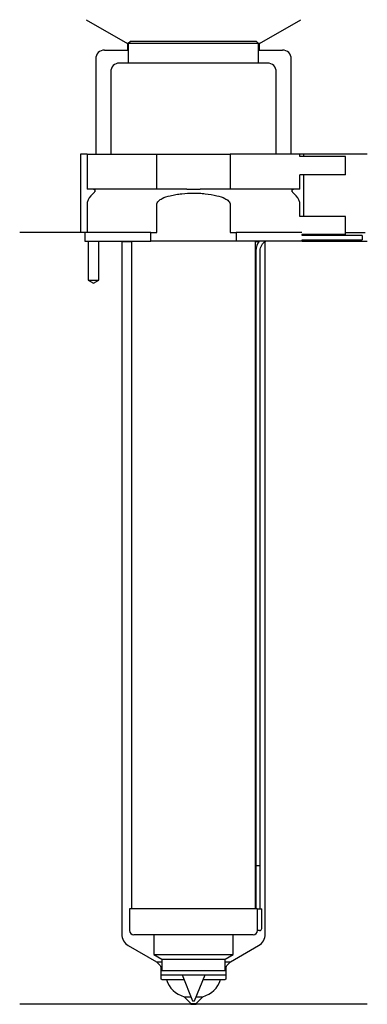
# Model space of a CAD drawing. Header units: inches. Extents: x 28 to 108, y 174 to 401.
import ezdxf

# ---------------------------------------------------------------- set-up
doc = ezdxf.new("R2010")
doc.units = ezdxf.units.IN
for name, color, linetype in [('201', 7, 'Continuous'), ('30', 7, 'Continuous'), ('32', 7, 'Continuous')]:
    doc.layers.add(name, color=color, linetype=linetype)

msp = doc.modelspace()

# ---------------------------------------------------------------- linework, layer by layer
at = {"layer": '201', "color": 113}
for p, q in [((43.4, 401.03), (52.92, 395.53)), ((83.32, 395.53), (92.85, 401.03)), ((53.12, 395.53), (52.92, 395.53)), ((52.92, 395.53), (52.92, 394.03)), ((83.32, 395.53), (83.12, 395.53)), ((83.32, 394.03), (83.32, 395.53)), ((47.62, 394.03), (52.92, 394.03)), ((52.92, 394.03), (53.12, 394.03)), ((83.12, 394.03), (83.32, 394.03)), ((83.32, 394.03), (88.62, 394.03)), ((45.62, 392.03), (45.62, 370.03)), ((90.62, 370.03), (90.62, 392.03)), ((42.12, 370.03), (42.12, 352.03)), ((43.62, 370.03), (42.12, 370.03)), ((108.12, 370.03), (92.62, 370.03)), ((93.42, 370.03), (93.42, 369.53)), ((93.42, 365.33), (93.42, 355.73)), ((43.12, 352.03), (28.12, 352.03)), ((42.12, 352.03), (28.12, 352.03)), ((43.12, 352.03), (43.12, 350.03)), ((103.12, 352.03), (107.67, 352.03)), ((103.12, 352.03), (107.67, 352.03)), ((43.87, 350.03), (43.87, 341.03)), ((46.37, 341.03), (46.37, 350.03)), ((51.52, 350.03), (51.62, 349.93)), ((51.62, 349.93), (53.82, 349.93)), ((51.62, 349.93), (51.62, 190.4)), ((82.42, 349.93), (83.17, 349.93)), ((84.62, 349.93), (84.63, 349.94)), ((84.62, 190.4), (84.62, 349.93)), ((84.62, 349.93), (84.62, 349.93)), ((93.12, 350.03), (108.12, 350.03)), ((43.87, 341.03), (45.12, 340.31)), ((45.12, 340.31), (46.37, 341.03)), ((53.12, 187.8), (59.62, 184.05)), ((76.63, 184.05), (83.12, 187.8)), ((59.62, 184.05), (60.82, 184.05)), ((59.62, 184.05), (60.32, 183.34)), ((75.43, 184.05), (76.63, 184.05)), ((75.92, 183.34), (76.63, 184.05)), ((60.62, 182.64), (60.62, 180.15)), ((75.63, 180.15), (75.63, 182.64)), ((60.82, 179.95), (61.87, 179.95)), ((61.87, 179.95), (65.92, 179.95)), ((70.33, 179.95), (74.37, 179.95)), ((74.37, 179.95), (75.43, 179.95)), ((65.97, 176), (67.52, 174.45)), ((65.97, 176), (67.53, 176)), ((68.72, 174.45), (70.27, 176)), ((68.72, 176), (70.27, 176)), ((67.52, 174.25), (28.12, 174.25)), ((67.52, 174.45), (67.52, 174.25)), ((67.52, 174.45), (68.72, 174.45)), ((67.52, 174.25), (68.72, 174.25)), ((68.72, 174.25), (68.72, 174.45)), ((108.12, 174.25), (68.72, 174.25))]:
    msp.add_line(p, q, dxfattribs=at)
for centre, radius, start, end in [((47.62, 392.03), 2, 90, 180), ((88.62, 392.03), 2, 0, 90), ((54.62, 190.4), 3, 180, 240), ((81.62, 190.4), 3, 300, 360), ((67.59, 181.78), 6, 197.7451, 254.3899), ((68.66, 181.78), 6, 285.6101, 342.2549)]:
    msp.add_arc(centre, radius, start, end, dxfattribs=at)
at = {"layer": '201', "color": 113, "extrusion": (0, 0, -1)}
for centre, radius, start, end in [((-59.62, 182.64), 1, 135, 180), ((-76.63, 182.64), 1, 0, 45), ((-60.82, 180.15), 0.2, -90, 0), ((-75.43, 180.15), 0.2, 180, 270)]:
    msp.add_arc(centre, radius, start, end, dxfattribs=at)
at = {"layer": '30', "color": 113}
for p, q in [((53.62, 396.03), (53.12, 395.53)), ((83.12, 395.53), (53.12, 395.53)), ((53.12, 395.53), (53.12, 391.03)), ((82.62, 396.03), (53.62, 396.03)), ((83.12, 395.53), (82.62, 396.03)), ((83.12, 391.03), (83.12, 395.53)), ((85.17, 391.03), (51.07, 391.03)), ((49.07, 389.03), (49.07, 370.03)), ((87.17, 370.03), (87.17, 389.03)), ((43.62, 370.03), (59.68, 370.03)), ((43.62, 370.03), (43.62, 362.03)), ((59.68, 362.03), (59.68, 370.03)), ((59.68, 370.03), (76.56, 370.03)), ((92.62, 370.03), (76.56, 370.03)), ((76.56, 370.03), (76.56, 362.03)), ((92.62, 369.53), (92.62, 370.03)), ((92.62, 362.03), (92.62, 365.33)), ((59.68, 362.03), (43.62, 362.03)), ((45.36, 361.34), (44.5, 360.49)), ((66.6, 362.03), (59.68, 362.03)), ((76.56, 362.03), (69.64, 362.03)), ((92.62, 362.03), (76.56, 362.03)), ((91.74, 360.49), (90.89, 361.34)), ((43.62, 358.37), (43.62, 352.03)), ((59.68, 352.03), (59.68, 358.37)), ((76.56, 358.37), (76.56, 352.03)), ((92.62, 355.73), (92.62, 358.37)), ((43.12, 352.03), (43.12, 350.03)), ((58.32, 352.03), (43.12, 352.03)), ((58.32, 350.03), (58.32, 352.03)), ((58.32, 352.03), (59.68, 352.03)), ((76.56, 352.03), (77.92, 352.03)), ((77.92, 352.03), (77.92, 350.03)), ((93.09, 352.03), (77.92, 352.03)), ((93.12, 351.33), (93.12, 351.53)), ((43.12, 350.03), (58.32, 350.03)), ((43.87, 350.03), (43.87, 341.03)), ((46.37, 341.03), (46.37, 350.03)), ((53.82, 350.03), (53.82, 196.23)), ((77.92, 350.03), (58.32, 350.03)), ((93.12, 350.03), (77.92, 350.03)), ((82.42, 196.23), (82.42, 350.03)), ((106.97, 351.33), (93.12, 351.33)), ((93.12, 350.03), (93.12, 350.33)), ((93.12, 350.33), (106.97, 350.33)), ((106.97, 351.33), (106.97, 350.33)), ((82.47, 347.83), (82.47, 206.23)), ((83.47, 206.23), (83.47, 347.83)), ((43.87, 341.03), (46.37, 341.03)), ((82.47, 206.23), (83.47, 206.23)), ((82.47, 206.23), (82.47, 196.23)), ((82.47, 206.23), (83.47, 206.23)), ((83.47, 196.23), (83.47, 206.23)), ((82.8, 196.23), (53.42, 196.23)), ((53.42, 196.23), (53.42, 191.23)), ((82.8, 196.23), (82.8, 191.73)), ((82.8, 196.23), (83.82, 196.23)), ((83.82, 191.73), (83.82, 196.23)), ((83.32, 191.23), (82.82, 191.23)), ((81.82, 190.23), (54.42, 190.23)), ((58.97, 190.23), (58.97, 185.69)), ((77.27, 185.69), (77.27, 190.23)), ((58.97, 185.69), (60.82, 184.63)), ((58.97, 185.69), (77.27, 185.69)), ((60.82, 184.63), (60.82, 182.03)), ((60.82, 184.63), (75.43, 184.63)), ((75.43, 184.63), (77.27, 185.69)), ((75.43, 182.03), (75.43, 184.63)), ((60.62, 182.03), (75.63, 182.03)), ((60.62, 182.03), (60.62, 181.03)), ((75.63, 181.03), (75.63, 182.03)), ((60.62, 181.03), (75.63, 181.03)), ((65.48, 181.03), (67.92, 175.03)), ((68.32, 175.03), (70.77, 181.03)), ((67.92, 175.03), (68.32, 175.03))]:
    msp.add_line(p, q, dxfattribs=at)
for centre, radius, start, end in [((51.07, 389.03), 2, 90, 180), ((85.17, 389.03), 2, 0, 90), ((46.62, 358.37), 3, 135, 180), ((89.62, 358.37), 3, 0, 45), ((85.97, 347.83), 3.5, 141.0539, 180), ((54.42, 191.23), 1, 180, 270), ((81.82, 191.23), 1, -90, 0), ((83.32, 191.73), 0.5, -90, 0)]:
    msp.add_arc(centre, radius, start, end, dxfattribs=at)
at = {"layer": '30', "color": 113, "extrusion": (0, 0, -1)}
for centre, radius, start, end in [((-45.07, 361.63), 0.4, 90, 225), ((-91.17, 361.63), 0.4, -45, 90), ((-85.97, 347.83), 2.5, 0, 61.6416)]:
    msp.add_arc(centre, radius, start, end, dxfattribs=at)
at = {"layer": '30', "color": 113}
for points, knots in [([(62.74, 360.49), (62.96, 360.54), (63.18, 360.59), (63.63, 360.68), (63.85, 360.72), (64.52, 360.84), (64.97, 360.9), (66.32, 361.06), (67.22, 361.11), (68.57, 361.11), (69.02, 361.1), (69.93, 361.04), (70.38, 361), (71.74, 360.85), (72.63, 360.69), (73.5, 360.49)], [0, 0, 0, 0, 0.0625, 0.0625, 0.125, 0.125, 0.25, 0.25, 0.5, 0.5, 0.625, 0.625, 0.75, 0.75, 1, 1, 1, 1]), ([(66.6, 362.03), (67.11, 362.03), (67.61, 362.02), (68.14, 362.02), (68.17, 362.02), (68.24, 362.02), (68.33, 362.02), (68.56, 362.02), (68.75, 362.02), (69.13, 362.03), (69.38, 362.03), (69.64, 362.03)], [0, 0, 0, 0, 0.5, 0.5, 0.53125, 0.53125, 0.5625, 0.625, 0.75, 0.75, 1, 1, 1, 1]), ([(59.68, 358.37), (59.68, 358.7), (59.85, 359.02), (60.31, 359.5), (60.59, 359.69), (61.46, 360.15), (62.1, 360.34), (62.74, 360.49)], [0, 0, 0, 0, 0.25, 0.25, 0.5, 0.5, 1, 1, 1, 1]), ([(73.5, 360.49), (74.14, 360.34), (74.78, 360.15), (75.66, 359.68), (75.94, 359.5), (76.39, 359.01), (76.56, 358.7), (76.56, 358.37)], [0, 0, 0, 0, 0.5, 0.5, 0.75, 0.75, 1, 1, 1, 1]), ([(82.8, 191.73), (82.8, 191.67), (82.8, 191.62), (82.8, 191.51), (82.8, 191.46), (82.81, 191.37), (82.81, 191.34), (82.81, 191.28), (82.81, 191.26), (82.82, 191.24), (82.82, 191.23), (82.82, 191.23)], [0, 0, 0, 0, 0.20806, 0.20806, 0.416347, 0.416347, 0.62495, 0.62495, 0.835236, 0.835236, 1, 1, 1, 1])]:
    msp.add_open_spline(points, degree=3, knots=knots, dxfattribs=at)
at = {"layer": '32', "color": 113}
for p, q in [((103.12, 369.53), (92.59, 369.53)), ((103.12, 365.33), (103.12, 369.53)), ((103.12, 365.33), (92.59, 365.33)), ((103.12, 355.73), (92.59, 355.73)), ((103.12, 351.53), (103.12, 355.73)), ((103.12, 351.53), (93.09, 351.53))]:
    msp.add_line(p, q, dxfattribs=at)

doc.saveas('drawing.dxf')
